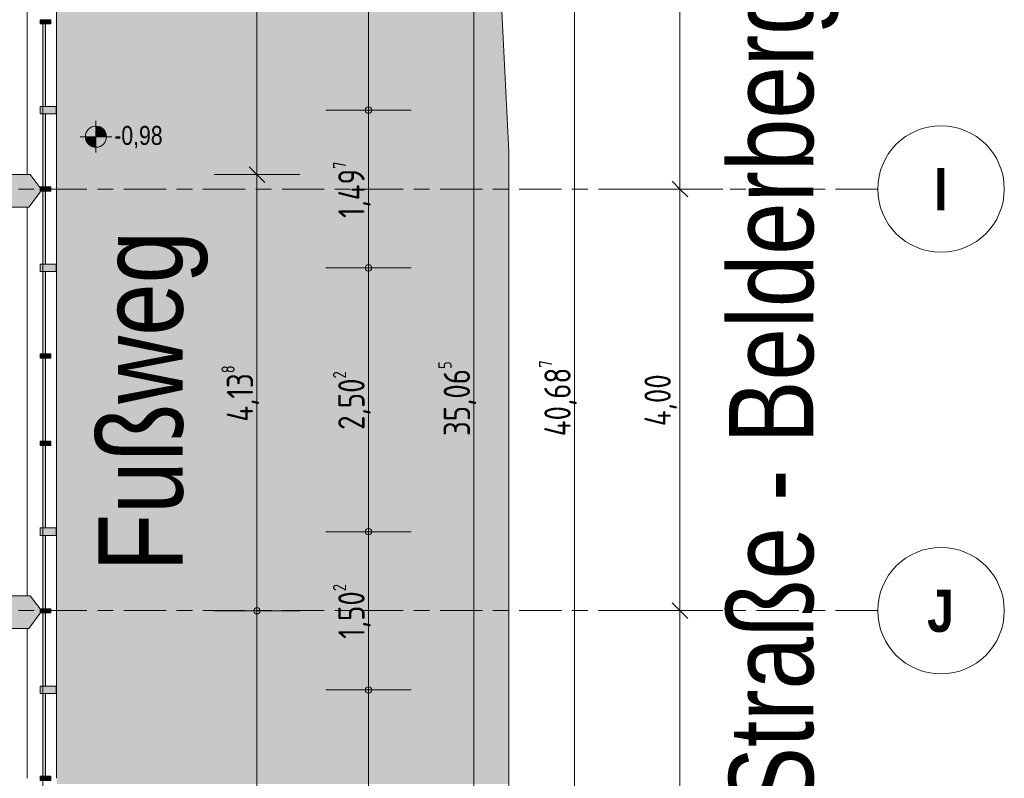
# Model space of a CAD drawing. Header units: metres. Extents: x 2 to 165, y -54 to 869.
# Tile 92 of 106: x 79.97 to 89.3, y -5.61 to 1.59. Entities that reach past the tile are written whole.
import ezdxf

# ---------------------------------------------------------------- set-up
doc = ezdxf.new("R2010")
doc.units = ezdxf.units.M
doc.linetypes.add('_Ebene_', pattern=[0.4, 0.2, -0.1, 0, -0.1])
doc.linetypes.add('_Rasterlinie_', pattern=[0.75, 0.4, -0.1, 0.15, -0.1])
for name, color, linetype, lineweight in [('A_Bem', 7, 'Continuous', 5), ('A_Bem-100', 7, 'Continuous', 5), ('A_Fassade', 113, 'Continuous', 5), ('A_Geschossdecken', 7, 'Continuous', 5), ('A_Geschossdecken_Oberflächenschraffur', 7, 'Continuous', 5), ('A_Hoehenkoten', 124, 'Continuous', 5), ('A_Notizen', 50, 'Continuous', 5), ('A_Raster', 128, 'Continuous', 5), ('A_Tragwerksstützen', 7, 'Continuous', 5)]:
    doc.layers.add(name, color=color, linetype=linetype, lineweight=lineweight)
doc.styles.add('Arial', font='arial.ttf', dxfattribs={"width": 0.8, "height": 0.18})
doc.styles.add('Arial Narrow_B', font='txt', dxfattribs={"height": 0.4})
doc.styles.add('Arial_B_I', font='txt', dxfattribs={"width": 0.8, "height": 0.8})
doc.styles.add('ISOCPEUR', font='isocpeur.ttf', dxfattribs={"width": 0.8, "height": 0.25})
doc.dimstyles.new('BLB-Standard_2_5_Aussen_1', dxfattribs={"dimscale": 0.3048, "dimtxt": 0.248995, "dimasz": 0.492126, "dimexe": 1.32874, "dimexo": 0.0625, "dimgap": 0.032808, "dimtad": 1, "dimrnd": 0.001, "dimzin": 0, "dimdsep": 46, "dimtxsty": 'ISOCPEUR', "dimblk1": 'OBLIQUE', "dimblk2": 'OBLIQUE', "dimsah": 1, "dimcen": 0.09, "dimdle": 0.164042, "dimazin": 0, "dimtfac": 1, "dimtdec": 4, "dimtix": 1, "dimtmove": 0, "dimatfit": 3, "dimfxl": 1.32874, "dimfxlon": 1, "dimtvp": 1, "dimtolj": 1, "dimtzin": 0, "dimarcsym": 2})
doc.dimstyles.new('BLB-Standard_2_5_Aussen_2', dxfattribs={"dimscale": 0.3048, "dimtxt": 0.248995, "dimasz": 0.19685, "dimexe": 1.32874, "dimexo": 0.0625, "dimgap": 0.032808, "dimtad": 1, "dimrnd": 0.001, "dimzin": 0, "dimdsep": 46, "dimtxsty": 'ISOCPEUR', "dimblk1": 'OBLIQUE', "dimblk2": 'DOTBLANK', "dimsah": 1, "dimcen": 0.09, "dimdle": 0.164042, "dimazin": 0, "dimtfac": 1, "dimtdec": 4, "dimtix": 1, "dimtmove": 0, "dimatfit": 3, "dimfxl": 1.32874, "dimfxlon": 1, "dimtvp": 1, "dimtolj": 1, "dimtzin": 0, "dimarcsym": 2})
doc.dimstyles.new('BLB-Standard_2_5_Aussen_3', dxfattribs={"dimscale": 0.3048, "dimtxt": 0.248995, "dimasz": 0.19685, "dimexe": 1.32874, "dimexo": 0.0625, "dimgap": 0.032808, "dimtad": 1, "dimrnd": 0.001, "dimzin": 0, "dimdsep": 46, "dimtxsty": 'ISOCPEUR', "dimblk1": 'DOTBLANK', "dimblk2": 'DOTBLANK', "dimsah": 1, "dimcen": 0.09, "dimdle": 0.164042, "dimazin": 0, "dimtfac": 1, "dimtdec": 4, "dimtix": 1, "dimtmove": 0, "dimatfit": 3, "dimfxl": 1.32874, "dimfxlon": 1, "dimtvp": 1, "dimtolj": 1, "dimtzin": 0, "dimarcsym": 2})
doc.dimstyles.new('BLB-Standard_2_5_Aussen_4', dxfattribs={"dimscale": 0.3048, "dimtxt": 0.248995, "dimasz": 0.19685, "dimexe": 1.32874, "dimexo": 0.0625, "dimgap": 0.032808, "dimtad": 1, "dimrnd": 0.001, "dimzin": 0, "dimdsep": 46, "dimtxsty": 'ISOCPEUR', "dimblk1": 'DOTBLANK', "dimblk2": 'OBLIQUE', "dimsah": 1, "dimcen": 0.09, "dimdle": 0.164042, "dimazin": 0, "dimtfac": 1, "dimtdec": 4, "dimtix": 1, "dimtmove": 0, "dimatfit": 3, "dimfxl": 1.32874, "dimfxlon": 1, "dimtvp": 1, "dimtolj": 1, "dimtzin": 0, "dimarcsym": 2})

# ---------------------------------------------------------------- blocks, each defined once
blk = doc.blocks.new('Curtain Wall Steel3 - Curtain Wall Steel-8092661-AB- E0-  OK FFB')
at = {"layer": 'A_Tragwerksstützen', "lineweight": 9}
blk.add_hatch(color=253, dxfattribs=at).paths.add_polyline_path([(22.7138, 7.7465), (22.8359, 7.7465), (22.8859, 7.8), (23.0794, 7.8), (23.1869, 7.9442), (23.1869, 7.9842), (23.0932, 8.11), (22.8823, 8.11), (22.8409, 8.171), (22.7038, 8.171), (22.6838, 8.11), (22.4118, 8.11), (22.4118, 7.8), (22.6938, 7.8)], flags=0)
at = {"layer": 'A_Tragwerksstützen', "color": 250, "lineweight": 9}
for p, q in [((22.7038, 8.171), (22.6838, 8.11)), ((22.8409, 8.171), (22.7038, 8.171)), ((22.8823, 8.11), (22.8409, 8.171)), ((22.4118, 8.11), (22.4118, 7.8)), ((22.6838, 8.11), (22.4118, 8.11)), ((23.0932, 8.11), (22.8823, 8.11)), ((23.1869, 7.9842), (23.0932, 8.11)), ((23.0794, 7.8), (23.1869, 7.9442)), ((23.1869, 7.9442), (23.1869, 7.9842)), ((22.4118, 7.8), (22.6938, 7.8)), ((22.6938, 7.8), (22.7138, 7.7465)), ((22.8359, 7.7465), (22.8859, 7.8)), ((22.8859, 7.8), (23.0794, 7.8)), ((22.7138, 7.7465), (22.8359, 7.7465))]:
    blk.add_line(p, q, dxfattribs=at)
blk = doc.blocks.new('Curtain Wall Steel4 - Curtain Wall Steel-8092693-AB- E0-  OK FFB')
at = {"layer": 'A_Tragwerksstützen', "lineweight": 9}
blk.add_hatch(color=253, dxfattribs=at).paths.add_polyline_path([(22.7138, 7.7465), (22.8359, 7.7465), (22.8859, 7.8), (23.0794, 7.8), (23.1869, 7.9442), (23.1869, 7.9842), (23.0932, 8.11), (22.8823, 8.11), (22.8409, 8.171), (22.7038, 8.171), (22.6838, 8.11), (22.4118, 8.11), (22.4118, 7.8), (22.6938, 7.8)], flags=0)
at = {"layer": 'A_Tragwerksstützen', "color": 250, "lineweight": 9}
for p, q in [((22.7038, 8.171), (22.6838, 8.11)), ((22.8409, 8.171), (22.7038, 8.171)), ((22.8823, 8.11), (22.8409, 8.171)), ((22.4118, 8.11), (22.4118, 7.8)), ((22.6838, 8.11), (22.4118, 8.11)), ((23.0932, 8.11), (22.8823, 8.11)), ((23.1869, 7.9842), (23.0932, 8.11)), ((23.0794, 7.8), (23.1869, 7.9442)), ((23.1869, 7.9442), (23.1869, 7.9842)), ((22.4118, 7.8), (22.6938, 7.8)), ((22.6938, 7.8), (22.7138, 7.7465)), ((22.8359, 7.7465), (22.8859, 7.8)), ((22.8859, 7.8), (23.0794, 7.8)), ((22.7138, 7.7465), (22.8359, 7.7465))]:
    blk.add_line(p, q, dxfattribs=at)
blk = doc.blocks.new('System Panel - Glazed-8069537-AB- E0-  OK FFB')
at = {"layer": 'A_Fassade', "lineweight": 9}
blk.add_hatch(color=253, dxfattribs=at).paths.add_polyline_path([(-0.3916, 0.0245), (0.3916, 0.0245), (0.3916, 0.0495), (-0.3916, 0.0495)], flags=0)
at = {"layer": 'A_Fassade', "color": 250, "lineweight": 9}
for p, q in [((0.3916, 0.0495), (-0.3916, 0.0495)), ((-0.3916, 0.0495), (-0.3916, 0.0245)), ((-0.3916, 0.0245), (0.3916, 0.0245)), ((0.3916, 0.0245), (0.3916, 0.0495))]:
    blk.add_line(p, q, dxfattribs=at)
blk = doc.blocks.new('System Panel - Glazed-8069540-AB- E0-  OK FFB')
at = {"layer": 'A_Fassade', "lineweight": 9}
blk.add_hatch(color=253, dxfattribs=at).paths.add_polyline_path([(-0.3479, 0.0245), (0.3479, 0.0245), (0.3479, 0.0495), (-0.3479, 0.0495)], flags=0)
at = {"layer": 'A_Fassade', "color": 250, "lineweight": 9}
for p, q in [((0.3479, 0.0495), (-0.3479, 0.0495)), ((-0.3479, 0.0495), (-0.3479, 0.0245)), ((-0.3479, 0.0245), (0.3479, 0.0245)), ((0.3479, 0.0245), (0.3479, 0.0495))]:
    blk.add_line(p, q, dxfattribs=at)
blk = doc.blocks.new('System Panel - Glazed-8069542-AB- E0-  OK FFB')
at = {"layer": 'A_Fassade', "lineweight": 9}
blk.add_hatch(color=253, dxfattribs=at).paths.add_polyline_path([(-0.3941, 0.0245), (0.3941, 0.0245), (0.3941, 0.0495), (-0.3941, 0.0495)], flags=0)
at = {"layer": 'A_Fassade', "color": 250, "lineweight": 9}
for p, q in [((0.3941, 0.0495), (-0.3941, 0.0495)), ((-0.3941, 0.0495), (-0.3941, 0.0245)), ((-0.3941, 0.0245), (0.3941, 0.0245)), ((0.3941, 0.0245), (0.3941, 0.0495))]:
    blk.add_line(p, q, dxfattribs=at)
blk = doc.blocks.new('Rectangular Mullion - 70mm x 280mm-8069568-AB- E0-  OK FFB')
at = {"layer": 'A_Fassade', "color": 250, "lineweight": 9}
for p, q in [((23.0619, -12.7663), (23.0619, -13.6046)), ((23.3419, -12.7663), (23.3419, -13.6046))]:
    blk.add_line(p, q, dxfattribs=at)
blk = doc.blocks.new('Rectangular Mullion - 70mm x 280mm-V31-AB- E0-  OK FFB')
at = {"layer": 'A_Fassade', "color": 250, "lineweight": 9}
for p, q in [((23.3419, -4.0201), (23.3419, -4.7709)), ((23.0619, -4.1868), (23.0619, -4.7709))]:
    blk.add_line(p, q, dxfattribs=at)
blk = doc.blocks.new('Rectangular Mullion - 70mm x 280mm-V32-AB- E0-  OK FFB')
at = {"layer": 'A_Fassade', "color": 250, "lineweight": 9}
for p, q in [((23.0619, -3.2693), (23.0619, -3.8768)), ((23.3419, -3.2693), (23.3419, -4.0201))]:
    blk.add_line(p, q, dxfattribs=at)
blk = doc.blocks.new('Rectangular Mullion - 70mm x 280mm-8069573-AB- E0-  OK FFB')
at = {"layer": 'A_Fassade', "color": 250, "lineweight": 9}
for p, q in [((23.0619, -1.6027), (23.0619, -2.431)), ((23.3419, -1.6027), (23.3419, -2.431))]:
    blk.add_line(p, q, dxfattribs=at)
blk = doc.blocks.new('Rectangular Mullion - 40mm x100mm-8069611-AB- E0-  OK FFB')
at = {"layer": 'A_Fassade', "lineweight": 9}
blk.add_hatch(color=253, dxfattribs=at).paths.add_polyline_path([(-0.02, 0.0255), (0.02, 0.0255), (0.02, -0.0745), (-0.02, -0.0745)], flags=0)
at = {"layer": 'A_Fassade', "color": 250, "lineweight": 9}
for p, q in [((-0.02, 0.0255), (0.02, 0.0255)), ((-0.02, -0.0745), (-0.02, 0.0255)), ((0.02, 0.0255), (0.02, -0.0745)), ((0.02, -0.0745), (-0.02, -0.0745))]:
    blk.add_line(p, q, dxfattribs=at)
blk = doc.blocks.new('Rectangular Mullion - 70mm x 160mm-8069612-AB- E0-  OK FFB')
at = {"layer": 'A_Fassade', "lineweight": 9}
blk.add_hatch(color=253, dxfattribs=at).paths.add_polyline_path([(-0.035, 0.075), (0.035, 0.075), (0.035, -0.075), (-0.035, -0.075)], flags=0)
at = {"layer": 'A_Fassade', "color": 250, "lineweight": 9}
for p, q in [((-0.035, 0.075), (0.035, 0.075)), ((-0.035, -0.075), (-0.035, 0.075)), ((0.035, 0.075), (0.035, -0.075)), ((0.035, -0.075), (-0.035, -0.075))]:
    blk.add_line(p, q, dxfattribs=at)
blk = doc.blocks.new('System Panel - Glazed-8069621-AB- E0-  OK FFB')
at = {"layer": 'A_Fassade', "lineweight": 9}
blk.add_hatch(color=253, dxfattribs=at).paths.add_polyline_path([(-0.3904, 0.0245), (0.3904, 0.0245), (0.3904, 0.0495), (-0.3904, 0.0495)], flags=0)
at = {"layer": 'A_Fassade', "color": 250, "lineweight": 9}
for p, q in [((0.3904, 0.0495), (-0.3904, 0.0495)), ((-0.3904, 0.0495), (-0.3904, 0.0245)), ((-0.3904, 0.0245), (0.3904, 0.0245)), ((0.3904, 0.0245), (0.3904, 0.0495))]:
    blk.add_line(p, q, dxfattribs=at)
blk = doc.blocks.new('System Panel - Glazed-8069538-AB- E0-  OK FFB')
at = {"layer": 'A_Fassade', "lineweight": 9}
blk.add_hatch(color=253, dxfattribs=at).paths.add_polyline_path([(-0.3466, 0.0245), (0.3466, 0.0245), (0.3466, 0.0495), (-0.3466, 0.0495)], flags=0)
at = {"layer": 'A_Fassade', "color": 250, "lineweight": 9}
for p, q in [((0.3466, 0.0495), (-0.3466, 0.0495)), ((-0.3466, 0.0495), (-0.3466, 0.0245)), ((-0.3466, 0.0245), (0.3466, 0.0245)), ((0.3466, 0.0245), (0.3466, 0.0495))]:
    blk.add_line(p, q, dxfattribs=at)
blk = doc.blocks.new('Rectangular Mullion - 70mm x 280mm-8069680-AB- E0-  OK FFB')
at = {"layer": 'A_Fassade', "color": 250, "lineweight": 9}
for p, q in [((23.0619, -0.7669), (23.0619, -1.6027)), ((23.3419, -0.7669), (23.3419, -1.6027))]:
    blk.add_line(p, q, dxfattribs=at)
blk = doc.blocks.new('Rectangular Mullion - 70mm x 280mm-V33-AB- E0-  OK FFB')
at = {"layer": 'A_Fassade', "color": 250, "lineweight": 9}
for p, q in [((23.3419, -0.0187), (23.3419, -0.7669)), ((23.0619, -0.1917), (23.0619, -0.7669))]:
    blk.add_line(p, q, dxfattribs=at)
blk = doc.blocks.new('Rectangular Mullion - 70mm x 280mm-V34-AB- E0-  OK FFB')
at = {"layer": 'A_Fassade', "color": 250, "lineweight": 9}
for p, q in [((23.0619, 0.7296), (23.0619, 0.1183)), ((23.3419, 0.7296), (23.3419, -0.0187))]:
    blk.add_line(p, q, dxfattribs=at)
blk = doc.blocks.new('Rectangular Mullion - 70mm x 280mm-8069681-AB- E0-  OK FFB')
at = {"layer": 'A_Fassade', "color": 250, "lineweight": 9}
for p, q in [((23.0619, 2.3925), (23.0619, 1.5679)), ((23.3419, 2.3925), (23.3419, 1.5679))]:
    blk.add_line(p, q, dxfattribs=at)
blk = doc.blocks.new('Höhenkoten - Kreuz gefüllt-6114407-AB- E0-  OK FFB')
at = {"layer": 'A_Hoehenkoten'}
h = blk.add_hatch(color=256, dxfattribs=at)
edge = h.paths.add_edge_path(flags=0)
edge.add_line((0.001, 0.0014), (0, 0.0014))
edge.add_line((0, 0.0014), (0, 0.0024))
edge.add_arc((0, 0.0014), 0.001, 0, 90, ccw=False)
h = blk.add_hatch(color=256, dxfattribs=at)
edge = h.paths.add_edge_path(flags=0)
edge.add_line((-0.001, 0.0014), (0, 0.0014))
edge.add_line((0, 0.0014), (0, 0.0004))
edge.add_arc((0, 0.0014), 0.001, 180, 270, ccw=False)
for p, q in [((0, 0.0029), (0, -0.0001)), ((0, 0.0014), (0, 0.0024)), ((0, 0.0024), (0, 0.0014)), ((0, 0.0024), (0, 0.0014)), ((0, 0.0014), (0, 0.0024)), ((-0.0015, 0.0014), (0.0015, 0.0014)), ((-0.001, 0.0014), (0, 0.0014)), ((0, 0.0014), (-0.001, 0.0014)), ((0, 0.0014), (-0.001, 0.0014)), ((-0.001, 0.0014), (0, 0.0014)), ((0.001, 0.0014), (0, 0.0014)), ((0, 0.0014), (0, 0.0004)), ((0, 0.0004), (0, 0.0014)), ((0, 0.0014), (0.001, 0.0014)), ((0, 0.0014), (0.001, 0.0014)), ((0.001, 0.0014), (0, 0.0014)), ((0, 0.0014), (0, 0.0004)), ((0, 0.0004), (0, 0.0014))]:
    blk.add_line(p, q, dxfattribs=at)
for start, end in [(90, 180), (90, 180), (360, 90), (360, 90), (180, 270), (180, 270), (270, 0), (270, 360)]:
    blk.add_arc((0, 0.0014), 0.001, start, end, dxfattribs=at)
blk = doc.blocks.new('DIMBLOCK23-AB- E0-  OK FFB')
at = {"layer": 'A_Bem-100'}
for p, q in [((81.8104, -4.0201), (82.6204, -4.0201)), ((82.2154, -8.0165), (82.2154, -4.0201)), ((81.8104, -8.0165), (82.6204, -8.0165))]:
    blk.add_line(p, q, dxfattribs=at)
at = {"layer": 'A_Bem-100', "linetype": '_Ebene_'}
for p, q in [((82.2154, -4.0201), (81.8104, -4.0201)), ((82.2154, -8.0165), (81.8104, -8.0165))]:
    blk.add_line(p, q, dxfattribs=at)
at = {"layer": 'A_Bem-100', "lineweight": 9}
for centre in [(82.2154, -4.0201), (82.2154, -8.0165)]:
    blk.add_circle(centre, 0.03, dxfattribs=at)
at = {"layer": 'A_Bem-100', "color": 0, "insert": (81.8787, -6.3034), "char_height": 0.25, "width": 0.684194, "attachment_point": 1, "rotation": 90, "line_spacing_factor": 1.149209, "style": 'ISOCPEUR'}
blk.add_mtext('3,99\\A2\\H0.5x;\\S6^  ;\\H2x;', dxfattribs=at)
blk = doc.blocks.new('_DotBlank')
at = {"color": 0, "linetype": 'ByBlock', "lineweight": -2}
blk.add_line((-0.5, 0), (-1, 0), dxfattribs=at)
blk.add_circle((0, 0), 0.5, dxfattribs=at)
blk = doc.blocks.new('DIMBLOCK24-AB- E0-  OK FFB')
at = {"layer": 'A_Bem-100', "lineweight": 9}
for q in [(82.1404, 0.1933), (82.2904, 0.0433)]:
    blk.add_line((82.2154, 0.1183), q, dxfattribs=at)
at = {"layer": 'A_Bem-100'}
for p, q in [((81.8104, 0.1183), (82.6204, 0.1183)), ((82.2154, 0.1183), (81.8104, 0.1183)), ((82.2154, -4.0201), (82.2154, 0.1183)), ((81.8104, -4.0201), (82.6204, -4.0201))]:
    blk.add_line(p, q, dxfattribs=at)
at = {"layer": 'A_Bem-100', "linetype": '_Ebene_'}
blk.add_line((82.2154, -4.0201), (81.8104, -4.0201), dxfattribs=at)
at = {"layer": 'A_Bem-100', "lineweight": 9}
blk.add_circle((82.2154, -4.0201), 0.03, dxfattribs=at)
at = {"layer": 'A_Bem-100', "color": 0, "insert": (81.8787, -2.226), "char_height": 0.25, "width": 0.660292, "attachment_point": 1, "rotation": 90, "line_spacing_factor": 1.149209, "style": 'ISOCPEUR'}
blk.add_mtext('4,13\\A2\\H0.5x;\\S8^  ;\\H2x;', dxfattribs=at)
blk = doc.blocks.new('_Oblique')
at = {"color": 0, "linetype": 'ByBlock', "lineweight": -2}
blk.add_line((-0.5, -0.5), (0.5, 0.5), dxfattribs=at)
blk = doc.blocks.new('DIMBLOCK25-AB- E0-  OK FFB')
at = {"layer": 'A_Bem-100'}
for p, q in [((81.8104, 3.9803), (82.6204, 3.9803)), ((82.2154, 0.1183), (82.2154, 3.9803)), ((81.8104, 0.1183), (82.6204, 0.1183)), ((82.2154, 0.1183), (81.8104, 0.1183))]:
    blk.add_line(p, q, dxfattribs=at)
at = {"layer": 'A_Bem-100', "linetype": '_Ebene_'}
blk.add_line((82.2154, 3.9803), (81.8104, 3.9803), dxfattribs=at)
at = {"layer": 'A_Bem-100', "lineweight": 9}
for q in [(82.1404, 0.1933), (82.2904, 0.0433)]:
    blk.add_line((82.2154, 0.1183), q, dxfattribs=at)
blk.add_circle((82.2154, 3.9803), 0.03, dxfattribs=at)
at = {"layer": 'A_Bem-100', "color": 0, "insert": (81.8787, 1.7642), "char_height": 0.25, "width": 0.684194, "attachment_point": 1, "rotation": 90, "line_spacing_factor": 1.149209, "style": 'ISOCPEUR'}
blk.add_mtext('3,86\\A2\\H0.5x;\\S2^  ;\\H2x;', dxfattribs=at)
blk = doc.blocks.new('DIMBLOCK35-AB- E0-  OK FFB')
at = {"layer": 'A_Bem-100'}
for p, q in [((82.8678, -4.7709), (83.6778, -4.7709)), ((83.2728, -7.2708), (83.2728, -4.7709)), ((82.8678, -7.2708), (83.6778, -7.2708))]:
    blk.add_line(p, q, dxfattribs=at)
at = {"layer": 'A_Bem-100', "linetype": '_Ebene_'}
for p, q in [((83.2728, -4.7709), (82.8678, -4.7709)), ((83.2728, -7.2708), (82.8678, -7.2708))]:
    blk.add_line(p, q, dxfattribs=at)
at = {"layer": 'A_Bem-100', "lineweight": 9}
for centre in [(83.2728, -4.7709), (83.2728, -7.2708)]:
    blk.add_circle(centre, 0.03, dxfattribs=at)
at = {"layer": 'A_Bem-100', "color": 0, "insert": (82.9362, -6.2611), "char_height": 0.25, "width": 0.576635, "attachment_point": 1, "rotation": 90, "line_spacing_factor": 1.149209, "style": 'ISOCPEUR'}
blk.add_mtext('2,50', dxfattribs=at)
blk = doc.blocks.new('DIMBLOCK36-AB- E0-  OK FFB')
at = {"layer": 'A_Bem-100'}
for p, q in [((82.8678, -3.2693), (83.6778, -3.2693)), ((83.2728, -4.7709), (83.2728, -3.2693)), ((82.8678, -4.7709), (83.6778, -4.7709))]:
    blk.add_line(p, q, dxfattribs=at)
at = {"layer": 'A_Bem-100', "linetype": '_Ebene_'}
for p, q in [((83.2728, -3.2693), (82.8678, -3.2693)), ((83.2728, -4.7709), (82.8678, -4.7709))]:
    blk.add_line(p, q, dxfattribs=at)
at = {"layer": 'A_Bem-100', "lineweight": 9}
for centre in [(83.2728, -3.2693), (83.2728, -4.7709)]:
    blk.add_circle(centre, 0.03, dxfattribs=at)
at = {"layer": 'A_Bem-100', "color": 0, "insert": (82.9362, -4.2853), "char_height": 0.25, "width": 0.63639, "attachment_point": 1, "rotation": 90, "line_spacing_factor": 1.149209, "style": 'ISOCPEUR'}
blk.add_mtext('1,50\\A2\\H0.5x;\\S2^  ;\\H2x;', dxfattribs=at)
blk = doc.blocks.new('DIMBLOCK37-AB- E0-  OK FFB')
at = {"layer": 'A_Bem-100'}
for p, q in [((82.8678, -0.7669), (83.6778, -0.7669)), ((83.2728, -3.2693), (83.2728, -0.7669)), ((82.8678, -3.2693), (83.6778, -3.2693))]:
    blk.add_line(p, q, dxfattribs=at)
at = {"layer": 'A_Bem-100', "linetype": '_Ebene_'}
for p, q in [((83.2728, -0.7669), (82.8678, -0.7669)), ((83.2728, -3.2693), (82.8678, -3.2693))]:
    blk.add_line(p, q, dxfattribs=at)
at = {"layer": 'A_Bem-100', "lineweight": 9}
for centre in [(83.2728, -0.7669), (83.2728, -3.2693)]:
    blk.add_circle(centre, 0.03, dxfattribs=at)
at = {"layer": 'A_Bem-100', "color": 0, "insert": (82.9362, -2.3032), "char_height": 0.25, "width": 0.684194, "attachment_point": 1, "rotation": 90, "line_spacing_factor": 1.149209, "style": 'ISOCPEUR'}
blk.add_mtext('2,50\\A2\\H0.5x;\\S2^  ;\\H2x;', dxfattribs=at)
blk = doc.blocks.new('DIMBLOCK38-AB- E0-  OK FFB')
at = {"layer": 'A_Bem-100'}
for p, q in [((82.8678, 0.7296), (83.6778, 0.7296)), ((83.2728, -0.7669), (83.2728, 0.7296)), ((82.8678, -0.7669), (83.6778, -0.7669))]:
    blk.add_line(p, q, dxfattribs=at)
at = {"layer": 'A_Bem-100', "linetype": '_Ebene_'}
for p, q in [((83.2728, 0.7296), (82.8678, 0.7296)), ((83.2728, -0.7669), (82.8678, -0.7669))]:
    blk.add_line(p, q, dxfattribs=at)
at = {"layer": 'A_Bem-100', "lineweight": 9}
for centre in [(83.2728, 0.7296), (83.2728, -0.7669)]:
    blk.add_circle(centre, 0.03, dxfattribs=at)
at = {"layer": 'A_Bem-100', "color": 0, "insert": (82.9362, -0.2938), "char_height": 0.25, "width": 0.660292, "attachment_point": 1, "rotation": 90, "line_spacing_factor": 1.149209, "style": 'ISOCPEUR'}
blk.add_mtext('1,49\\A2\\H0.5x;\\S7^  ;\\H2x;', dxfattribs=at)
blk = doc.blocks.new('DIMBLOCK39-AB- E0-  OK FFB')
at = {"layer": 'A_Bem-100'}
for p, q in [((82.8678, 3.232), (83.6778, 3.232)), ((83.2728, 0.7296), (83.2728, 3.232)), ((82.8678, 0.7296), (83.6778, 0.7296))]:
    blk.add_line(p, q, dxfattribs=at)
at = {"layer": 'A_Bem-100', "linetype": '_Ebene_'}
for p, q in [((83.2728, 3.232), (82.8678, 3.232)), ((83.2728, 0.7296), (82.8678, 0.7296))]:
    blk.add_line(p, q, dxfattribs=at)
at = {"layer": 'A_Bem-100', "lineweight": 9}
for centre in [(83.2728, 3.232), (83.2728, 0.7296)]:
    blk.add_circle(centre, 0.03, dxfattribs=at)
at = {"layer": 'A_Bem-100', "color": 0, "insert": (82.9362, 1.6957), "char_height": 0.25, "width": 0.684194, "attachment_point": 1, "rotation": 90, "line_spacing_factor": 1.149209, "style": 'ISOCPEUR'}
blk.add_mtext('2,50\\A2\\H0.5x;\\S2^  ;\\H2x;', dxfattribs=at)
blk = doc.blocks.new('Raster - Raster-989695-AB- E0-  OK FFB')
at = {"layer": 'A_Raster', "lineweight": 9}
blk.add_circle((0, 0), 0.006, dxfattribs=at)
blk = doc.blocks.new('DIMBLOCK131-AB- E0-  OK FFB')
at = {"layer": 'A_Bem-100', "lineweight": 9}
for p, q in [((86.2272, -4.0184), (86.1522, -3.9434)), ((86.2272, -4.0184), (86.3022, -4.0934)), ((86.2272, -8.0184), (86.1522, -7.9434)), ((86.2272, -8.0184), (86.3022, -8.0934))]:
    blk.add_line(p, q, dxfattribs=at)
at = {"layer": 'A_Bem-100'}
for p, q in [((85.8222, -4.0184), (86.6322, -4.0184)), ((86.2272, -4.0184), (85.8222, -4.0184)), ((86.2272, -8.0184), (86.2272, -4.0184)), ((85.8222, -8.0184), (86.6322, -8.0184)), ((86.2272, -8.0184), (85.8222, -8.0184))]:
    blk.add_line(p, q, dxfattribs=at)
at = {"layer": 'A_Bem-100', "color": 0, "insert": (85.8906, -6.2686), "char_height": 0.25, "width": 0.600537, "attachment_point": 1, "rotation": 90, "line_spacing_factor": 1.149209, "style": 'ISOCPEUR'}
blk.add_mtext('4,00', dxfattribs=at)
blk = doc.blocks.new('DIMBLOCK132-AB- E0-  OK FFB')
at = {"layer": 'A_Bem-100', "lineweight": 9}
for p, q in [((86.2272, -0.0184), (86.1522, 0.0566)), ((86.2272, -0.0184), (86.3022, -0.0934)), ((86.2272, -4.0184), (86.1522, -3.9434)), ((86.2272, -4.0184), (86.3022, -4.0934))]:
    blk.add_line(p, q, dxfattribs=at)
at = {"layer": 'A_Bem-100'}
for p, q in [((85.8222, -0.0184), (86.6322, -0.0184)), ((86.2272, -0.0184), (85.8222, -0.0184)), ((86.2272, -4.0184), (86.2272, -0.0184)), ((85.8222, -4.0184), (86.6322, -4.0184)), ((86.2272, -4.0184), (85.8222, -4.0184))]:
    blk.add_line(p, q, dxfattribs=at)
at = {"layer": 'A_Bem-100', "color": 0, "insert": (85.8906, -2.2686), "char_height": 0.25, "width": 0.600537, "attachment_point": 1, "rotation": 90, "line_spacing_factor": 1.149209, "style": 'ISOCPEUR'}
blk.add_mtext('4,00', dxfattribs=at)
blk = doc.blocks.new('DIMBLOCK133-AB- E0-  OK FFB')
at = {"layer": 'A_Bem-100', "lineweight": 9}
for p, q in [((86.2272, 3.9816), (86.1522, 4.0566)), ((86.2272, 3.9816), (86.3022, 3.9066)), ((86.2272, -0.0184), (86.1522, 0.0566)), ((86.2272, -0.0184), (86.3022, -0.0934))]:
    blk.add_line(p, q, dxfattribs=at)
at = {"layer": 'A_Bem-100'}
for p, q in [((85.8222, 3.9816), (86.6322, 3.9816)), ((86.2272, 3.9816), (85.8222, 3.9816)), ((86.2272, -0.0184), (86.2272, 3.9816)), ((85.8222, -0.0184), (86.6322, -0.0184)), ((86.2272, -0.0184), (85.8222, -0.0184))]:
    blk.add_line(p, q, dxfattribs=at)
at = {"layer": 'A_Bem-100', "color": 0, "insert": (85.8906, 1.7314), "char_height": 0.25, "width": 0.600537, "attachment_point": 1, "rotation": 90, "line_spacing_factor": 1.149209, "style": 'ISOCPEUR'}
blk.add_mtext('4,00', dxfattribs=at)
blk = doc.blocks.new('DIMBLOCK219-AB- E0-  OK FFB')
at = {"layer": 'A_Bem-100', "lineweight": 9}
for p, q in [((84.2728, 15.5237), (84.1978, 15.5987)), ((84.2728, 15.5237), (84.3478, 15.4487)), ((84.2728, -19.5409), (84.1978, -19.4659)), ((84.2728, -19.5409), (84.3478, -19.6159))]:
    blk.add_line(p, q, dxfattribs=at)
at = {"layer": 'A_Bem-100'}
for p, q in [((83.8678, 15.5237), (84.6778, 15.5237)), ((84.2728, 15.5237), (83.8678, 15.5237)), ((84.2728, -19.5409), (84.2728, 15.5237)), ((83.8678, -19.5409), (84.6778, -19.5409)), ((84.2728, -19.5409), (83.8678, -19.5409))]:
    blk.add_line(p, q, dxfattribs=at)
at = {"layer": 'A_Bem-100', "color": 0, "insert": (83.9362, -2.3622), "char_height": 0.25, "width": 0.84852, "attachment_point": 1, "rotation": 90, "line_spacing_factor": 1.149209, "style": 'ISOCPEUR'}
blk.add_mtext('35,06\\A2\\H0.5x;\\S5^  ;\\H2x;', dxfattribs=at)
blk = doc.blocks.new('DIMBLOCK227-AB- E0-  OK FFB')
at = {"layer": 'A_Bem-100', "lineweight": 9}
for p, q in [((85.2272, 18.3427), (85.1522, 18.4177)), ((85.2272, 18.3427), (85.3022, 18.2677)), ((85.2272, -22.3447), (85.1522, -22.2697)), ((85.2272, -22.3447), (85.3022, -22.4197))]:
    blk.add_line(p, q, dxfattribs=at)
at = {"layer": 'A_Bem-100'}
for p, q in [((84.8222, 18.3427), (85.6322, 18.3427)), ((85.2272, 18.3427), (84.8222, 18.3427)), ((85.2272, -22.3947), (85.2272, 18.3927)), ((84.8222, -22.3447), (85.6322, -22.3447)), ((85.2272, -22.3447), (84.8222, -22.3447))]:
    blk.add_line(p, q, dxfattribs=at)
at = {"layer": 'A_Bem-100', "color": 0, "insert": (84.8906, -2.3645), "char_height": 0.25, "width": 0.872422, "attachment_point": 1, "rotation": 90, "line_spacing_factor": 1.149209, "style": 'ISOCPEUR'}
blk.add_mtext('40,68\\A2\\H0.5x;\\S7^  ;\\H2x;', dxfattribs=at)

msp = doc.modelspace()

# ---------------------------------------------------------------- hatches: boundary and pattern name
at = {"layer": 'A_Geschossdecken_Oberflächenschraffur'}
for points in [[(84.6046, 0.3378), (84.4227, 4.008), (80.3147, 4.008), (80.3147, 0.3378), (83.3359, 0.3378)], [(84.6046, -5.6622), (84.6046, 0.3378), (80.3147, 0.3378), (80.3147, -5.6622), (83.7451, -5.6622)]]:
    msp.add_hatch(color=10, dxfattribs=at).paths.add_polyline_path(points, flags=0)

# ---------------------------------------------------------------- linework, layer by layer
at = {"layer": 'A_Geschossdecken', "color": 254, "lineweight": 9}
for p, q in [((83.8841, 14.88), (84.6046, 0.3378)), ((84.6046, 0.3378), (84.6046, -8.2422))]:
    msp.add_line(p, q, dxfattribs=at)
at = {"layer": 'A_Raster', "linetype": '_Rasterlinie_', "lineweight": 9}
for p, q in [((80.1842, -53.073), (80.1842, 37.0621)), ((88.1031, -0.0184), (15.5195, -0.0184)), ((88.1031, -4.0184), (15.5195, -4.0184))]:
    msp.add_line(p, q, dxfattribs=at)

# ---------------------------------------------------------------- block references
at = {"layer": 'A_Fassade', "color": 250, "lineweight": 9}
for name, p in [('Rectangular Mullion - 70mm x 280mm-8069681-AB- E0-  OK FFB', (56.9727, 0)), ('Rectangular Mullion - 70mm x 280mm-8069568-AB- E0-  OK FFB', (56.9727, 14.3342)), ('Rectangular Mullion - 70mm x 280mm-V34-AB- E0-  OK FFB', (56.9727, 0)), ('Rectangular Mullion - 70mm x 280mm-V33-AB- E0-  OK FFB', (56.9727, 0)), ('Rectangular Mullion - 70mm x 280mm-8069680-AB- E0-  OK FFB', (56.9727, 0)), ('Rectangular Mullion - 70mm x 280mm-8069573-AB- E0-  OK FFB', (56.9727, 0)), ('Rectangular Mullion - 70mm x 280mm-8069568-AB- E0-  OK FFB', (56.9727, 10.3353)), ('Rectangular Mullion - 70mm x 280mm-V32-AB- E0-  OK FFB', (56.9727, 0)), ('Rectangular Mullion - 70mm x 280mm-V31-AB- E0-  OK FFB', (56.9727, 0)), ('Rectangular Mullion - 70mm x 280mm-8069568-AB- E0-  OK FFB', (56.9727, 7.9954))]:
    msp.add_blockref(name, p, dxfattribs=at)
at = {"layer": 'A_Fassade', "color": 250, "lineweight": 9, "extrusion": (0, 0, -1), "rotation": 90.0000000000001}
for name, p in [('Rectangular Mullion - 40mm x100mm-8069611-AB- E0-  OK FFB', (-80.2347, 1.5679)), ('Rectangular Mullion - 70mm x 160mm-8069612-AB- E0-  OK FFB', (-80.2347, 0.7296)), ('Rectangular Mullion - 40mm x100mm-8069611-AB- E0-  OK FFB', (-80.2347, -0.0187)), ('Rectangular Mullion - 70mm x 160mm-8069612-AB- E0-  OK FFB', (-80.2347, -0.7669)), ('Rectangular Mullion - 40mm x100mm-8069611-AB- E0-  OK FFB', (-80.2347, -1.6027)), ('Rectangular Mullion - 40mm x100mm-8069611-AB- E0-  OK FFB', (-80.2347, -2.431)), ('Rectangular Mullion - 70mm x 160mm-8069612-AB- E0-  OK FFB', (-80.2347, -3.2693)), ('Rectangular Mullion - 40mm x100mm-8069611-AB- E0-  OK FFB', (-80.2347, -4.0201)), ('Rectangular Mullion - 70mm x 160mm-8069612-AB- E0-  OK FFB', (-80.2347, -4.7709)), ('Rectangular Mullion - 40mm x100mm-8069611-AB- E0-  OK FFB', (-80.2347, -5.6092))]:
    msp.add_blockref(name, p, dxfattribs=at)
at = {"layer": 'A_Fassade', "color": 250, "lineweight": 9, "rotation": 89.99999999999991}
for name, p in [('System Panel - Glazed-8069537-AB- E0-  OK FFB', (80.2347, 1.1563)), ('System Panel - Glazed-8069538-AB- E0-  OK FFB', (80.2347, 0.348)), ('System Panel - Glazed-8069538-AB- E0-  OK FFB', (80.2347, -0.3853)), ('System Panel - Glazed-8069621-AB- E0-  OK FFB', (80.2347, -1.1923)), ('System Panel - Glazed-8069542-AB- E0-  OK FFB', (80.2347, -2.0169)), ('System Panel - Glazed-8069537-AB- E0-  OK FFB', (80.2347, -2.8427)), ('System Panel - Glazed-8069540-AB- E0-  OK FFB', (80.2347, -3.6522)), ('System Panel - Glazed-8069540-AB- E0-  OK FFB', (80.2347, -4.388)), ('System Panel - Glazed-8069537-AB- E0-  OK FFB', (80.2347, -5.1975))]:
    msp.add_blockref(name, p, dxfattribs=at)
at = {"layer": 'A_Hoehenkoten', "xscale": 99.99999999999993, "yscale": 99.99999999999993, "zscale": 99.99999999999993}
msp.add_blockref('Höhenkoten - Kreuz gefüllt-6114407-AB- E0-  OK FFB', (80.6881, 0.3378), dxfattribs=at)
at = {"layer": 'A_Raster', "lineweight": 9, "xscale": 99.99999999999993, "yscale": 99.99999999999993, "zscale": 99.99999999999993, "rotation": 89.99999999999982}
for p in [(88.7031, -0.0184), (88.7031, -4.0184)]:
    msp.add_blockref('Raster - Raster-989695-AB- E0-  OK FFB', p, dxfattribs=at)
at = {"layer": 'A_Tragwerksstützen', "color": 250, "lineweight": 9}
for name, p in [('Curtain Wall Steel3 - Curtain Wall Steel-8092661-AB- E0-  OK FFB', (56.9727, -7.9917)), ('Curtain Wall Steel4 - Curtain Wall Steel-8092693-AB- E0-  OK FFB', (56.9727, -11.9869))]:
    msp.add_blockref(name, p, dxfattribs=at)

# ---------------------------------------------------------------- texts
at = {"layer": 'A_Hoehenkoten', "insert": (80.8622, 0.58), "char_height": 0.18, "width": 0.542095, "attachment_point": 1, "line_spacing_factor": 0.941778, "style": 'Arial'}
msp.add_mtext('-0,98', dxfattribs=at)
at = {"layer": 'A_Notizen', "color": 7, "char_height": 0.8, "attachment_point": 1, "rotation": 90, "style": 'Arial_B_I'}
for s, insert, width in [('Straße - Belderberg', (86.6917, -5.9087), 9.992233), ('Fußweg', (80.7112, -3.6457), 4.078986)]:
    msp.add_mtext(s, dxfattribs=dict(at, insert=insert, width=width))
at = {"layer": 'A_Raster', "char_height": 0.4, "attachment_point": 1, "style": 'Arial Narrow_B'}
for s, insert, width in [('\\fArial Narrow|b1|i0|c0|p34|;I', (88.6366, 0.1799), 0.152321), ('\\fArial Narrow|b1|i0|c0|p34|;J', (88.5711, -3.8201), 0.312658)]:
    msp.add_mtext(s, dxfattribs=dict(at, insert=insert, width=width))

# ---------------------------------------------------------------- dimensions: what is measured, and where the dimension line sits
at = {"layer": 'A_Bem'}
for base, p1, p2, text, dimstyle, override, picture, middle in [((85.2272, 18.3427), (84.8222, -22.3447), (84.8222, 18.3427), '\\A1;40,68\\Q;{\\A1;{\\H0.5x;\\S7^ ;}}', 'BLB-Standard_2_5_Aussen_1', {"dimpost": '<>', "dimfxl": 40.687457}, 'DIMBLOCK227-AB- E0-  OK FFB', (85.0672, -2.001)), ((84.2728, 15.5237), (83.8678, -19.5409), (83.8678, 15.5237), '\\A1;35,06\\Q;{\\A1;{\\H0.5x;\\S5^ ;}}', 'BLB-Standard_2_5_Aussen_1', {"dimpost": '<>', "dimfxl": 35.064668}, 'DIMBLOCK219-AB- E0-  OK FFB', (84.1128, -2.0086)), ((82.2154, 3.9803), (81.8104, 0.1183), (81.8104, 3.9803), '\\A1;3,86\\Q;{\\A1;{\\H0.5x;\\S2^ ;}}', 'BLB-Standard_2_5_Aussen_2', {"dimpost": '<>', "dimfxl": 3.862016}, 'DIMBLOCK25-AB- E0-  OK FFB', (82.0554, 2.0193)), ((83.2728, 3.232), (82.8678, 0.7296), (82.8678, 3.232), '\\A1;2,50\\Q;{\\A1;{\\H0.5x;\\S2^ ;}}', 'BLB-Standard_2_5_Aussen_3', {"dimpost": '<>', "dimfxl": 2.502368}, 'DIMBLOCK39-AB- E0-  OK FFB', (83.1128, 1.9808)), ((83.2728, 0.7296), (82.8678, -0.7669), (82.8678, 0.7296), '\\A1;1,49\\Q;{\\A1;{\\H0.5x;\\S7^ ;}}', 'BLB-Standard_2_5_Aussen_3', {"dimpost": '<>', "dimfxl": 1.496579}, 'DIMBLOCK38-AB- E0-  OK FFB', (83.1128, -0.0187)), ((82.2154, 0.1183), (81.8104, -4.0201), (81.8104, 0.1183), '\\A1;4,13\\Q;{\\A1;{\\H0.5x;\\S8^ ;}}', 'BLB-Standard_2_5_Aussen_4', {"dimpost": '<>', "dimfxl": 4.138379}, 'DIMBLOCK24-AB- E0-  OK FFB', (82.0554, -1.9209)), ((83.2728, -0.7669), (82.8678, -3.2693), (82.8678, -0.7669), '\\A1;2,50\\Q;{\\A1;{\\H0.5x;\\S2^ ;}}', 'BLB-Standard_2_5_Aussen_3', {"dimpost": '<>', "dimfxl": 2.502368}, 'DIMBLOCK37-AB- E0-  OK FFB', (83.1128, -2.0181)), ((83.2728, -3.2693), (82.8678, -4.7709), (82.8678, -3.2693), '\\A1;1,50\\Q;{\\A1;{\\H0.5x;\\S2^ ;}}', 'BLB-Standard_2_5_Aussen_3', {"dimpost": '<>', "dimfxl": 1.501579}, 'DIMBLOCK36-AB- E0-  OK FFB', (83.1128, -4.0201)), ((82.2154, -4.0201), (81.8104, -8.0165), (81.8104, -4.0201), '\\A1;3,99\\Q;{\\A1;{\\H0.5x;\\S6^ ;}}', 'BLB-Standard_2_5_Aussen_3', {"dimpost": '<>', "dimfxl": 3.996447}, 'DIMBLOCK23-AB- E0-  OK FFB', (82.0554, -6.0183))]:
    dim = msp.add_linear_dim(base=base, p1=p1, p2=p2, angle=90, text=text, dimstyle=dimstyle, override=override, dxfattribs=at)
    dim.commit()
    dim.dimension.update_dxf_attribs({"geometry": picture, "text_midpoint": middle})
for base, p1, p2, dimstyle, override, picture, middle in [((86.2272, 3.9816), (85.8222, -0.0184), (85.8222, 3.9816), 'BLB-Standard_2_5_Aussen_1', {"dimpost": '<>', "dimfxl": 4}, 'DIMBLOCK133-AB- E0-  OK FFB', (86.0922, 1.9816)), ((86.2272, -0.0184), (85.8222, -4.0184), (85.8222, -0.0184), 'BLB-Standard_2_5_Aussen_1', {"dimpost": '<>', "dimfxl": 4}, 'DIMBLOCK132-AB- E0-  OK FFB', (86.0922, -2.0184)), ((86.2272, -4.0184), (85.8222, -8.0184), (85.8222, -4.0184), 'BLB-Standard_2_5_Aussen_1', {"dimpost": '<>', "dimfxl": 4}, 'DIMBLOCK131-AB- E0-  OK FFB', (86.0922, -6.0184)), ((83.2728, -4.7709), (82.8678, -7.2708), (82.8678, -4.7709), 'BLB-Standard_2_5_Aussen_3', {"dimpost": '<>', "dimfxl": 2.499868}, 'DIMBLOCK35-AB- E0-  OK FFB', (83.1378, -6.0208))]:
    dim = msp.add_linear_dim(base=base, p1=p1, p2=p2, angle=90, dimstyle=dimstyle, override=override, dxfattribs=at)
    dim.commit()
    dim.dimension.update_dxf_attribs({"geometry": picture, "text_midpoint": middle})

doc.saveas('drawing.dxf')
